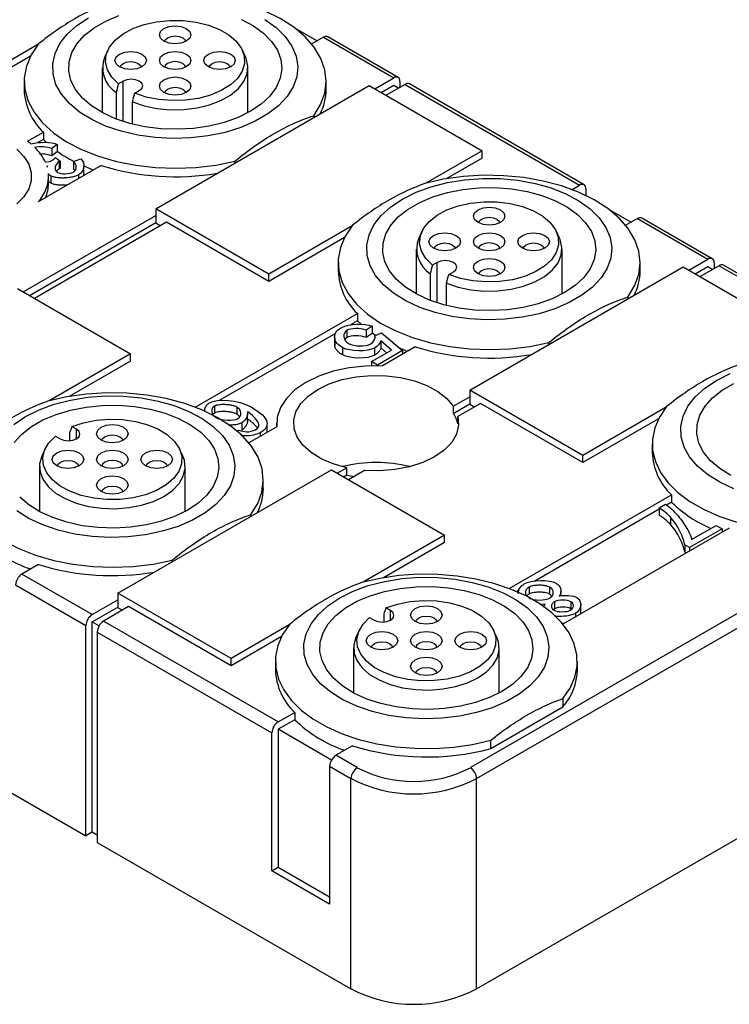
# Model space of a CAD drawing. Header units: millimetres. Extents: x 13 to 547, y 13 to 419.
# Tile 7 of 10: x 486 to 526, y 291 to 347. Entities that reach past the tile are written whole.
import ezdxf

# ---------------------------------------------------------------- set-up
doc = ezdxf.new("R2010")
doc.units = ezdxf.units.MM
doc.header["$LTSCALE"] = 2

msp = doc.modelspace()

# ---------------------------------------------------------------- linework, layer by layer
for p, q in [((501.669, 346.075), (502.899, 345.365)), ((503.253, 345.569), (502.598, 345.191)), ((503.253, 345.569), (507.212, 343.283)), ((507.462, 343.308), (503.503, 345.594)), ((487.188, 345.153), (482.499, 342.446)), ((491.123, 344.845), (490.947, 344.464)), ((498.871, 344.464), (498.695, 344.845)), ((486.761, 344.498), (482.499, 342.038)), ((490.809, 343.855), (490.809, 341.326)), ((499.009, 341.326), (499.009, 343.855)), ((486.409, 343.1), (486.409, 342.63)), ((491.974, 343.099), (491.717, 342.951)), ((491.974, 340.833), (491.974, 343.099)), ((503.409, 342.63), (503.409, 343.1)), ((506.152, 342.671), (507.212, 343.283)), ((507.566, 343.079), (507.566, 342.752)), ((491.587, 342.467), (491.587, 340.97)), ((492.636, 342.42), (492.893, 342.569)), ((493.813, 335.915), (505.833, 342.854)), ((505.833, 342.854), (512.197, 339.18)), ((506.505, 342.466), (507.212, 342.875)), ((507.849, 342.915), (506.788, 342.303)), ((507.212, 342.875), (507.495, 342.711)), ((507.849, 342.915), (517.678, 337.241)), ((517.928, 337.266), (508.099, 342.94)), ((492.506, 340.681), (492.506, 341.937)), ((502.713, 341.156), (502.713, 341.053)), ((486.604, 339.714), (487.496, 340.228)), ((487.496, 339.82), (487.181, 339.638)), ((487.496, 340.228), (487.496, 339.82)), ((487.666, 339.653), (487.496, 339.82)), ((488.272, 339.537), (487.97, 339.31)), ((487.97, 339.31), (487.97, 338.902)), ((488.272, 339.537), (488.272, 339.128)), ((512.197, 339.18), (509.03, 337.352)), ((512.197, 338.772), (512.197, 339.18)), ((488.272, 339.128), (487.97, 338.902)), ((488.177, 338.8), (488.444, 338.603)), ((488.444, 338.603), (488.444, 338.195)), ((489.184, 338.57), (489.594, 338.734)), ((498.277, 338.492), (498.277, 338.595)), ((512.197, 338.772), (510.165, 337.599)), ((490.749, 338.351), (487.207, 336.306)), ((488.384, 338.573), (488.384, 338.165)), ((489.184, 338.57), (489.184, 338.161)), ((489.772, 337.924), (489.772, 338.333)), ((487.781, 337.323), (487.781, 337.731)), ((487.914, 337.765), (487.914, 337.356)), ((489.475, 337.819), (489.475, 337.615)), ((489.77, 337.925), (489.732, 337.763)), ((517.253, 336.996), (517.678, 337.241)), ((518.031, 337.037), (518.031, 336.663)), ((517.678, 336.833), (517.669, 336.828)), ((517.678, 336.833), (517.739, 336.798)), ((493.813, 335.915), (493.813, 335.098)), ((500.177, 332.241), (493.813, 335.915)), ((519.347, 335.87), (520.577, 335.16)), ((486.353, 331.241), (493.813, 335.547)), ((520.93, 335.364), (520.276, 334.986)), ((520.93, 335.364), (524.89, 333.078)), ((525.14, 333.103), (521.18, 335.388)), ((486.706, 331.037), (493.813, 335.139)), ((494.414, 335.16), (486.989, 330.874)), ((494.06, 334.955), (493.813, 335.098)), ((500.177, 331.833), (494.414, 335.16)), ((504.866, 334.948), (500.177, 332.241)), ((504.439, 334.293), (500.177, 331.833)), ((508.8, 334.64), (508.624, 334.259)), ((516.548, 334.259), (516.372, 334.64)), ((508.486, 333.649), (508.486, 331.121)), ((516.686, 331.121), (516.686, 333.649)), ((523.829, 332.465), (524.89, 333.078)), ((504.086, 332.895), (504.086, 332.425)), ((509.652, 332.894), (509.395, 332.746)), ((509.652, 330.628), (509.652, 332.894)), ((511.49, 325.71), (523.511, 332.649)), ((521.086, 332.425), (521.086, 332.895)), ((523.511, 332.649), (529.875, 328.975)), ((524.183, 332.261), (524.89, 332.67)), ((525.526, 332.71), (524.466, 332.098)), ((524.89, 332.67), (525.173, 332.506)), ((525.244, 332.874), (525.244, 332.547)), ((525.526, 332.71), (535.355, 327.036)), ((535.605, 327.061), (525.776, 332.735)), ((500.177, 331.833), (500.177, 332.241)), ((509.264, 332.262), (509.264, 330.765)), ((510.314, 332.215), (510.571, 332.364)), ((486.035, 331.425), (492.398, 327.751)), ((510.184, 330.476), (510.184, 331.732)), ((520.391, 330.951), (520.391, 330.848)), ((496.04, 324.75), (505.174, 330.023)), ((505.174, 330.023), (505.174, 329.615)), ((505.174, 329.615), (504.781, 329.388)), ((505.377, 329.417), (505.174, 329.615)), ((505.991, 329.31), (505.656, 329.083)), ((505.991, 329.31), (505.991, 328.902)), ((503.943, 328.905), (497.392, 325.122)), ((503.885, 328.741), (503.885, 328.333)), ((503.893, 328.615), (503.893, 328.207)), ((504.579, 329.078), (504.579, 328.669)), ((505.656, 329.083), (505.656, 328.674)), ((505.991, 328.902), (505.656, 328.674)), ((506.157, 328.767), (506.525, 328.93)), ((506.157, 328.767), (506.157, 328.679)), ((506.525, 328.93), (507.705, 327.933)), ((503.893, 328.207), (503.892, 328.333)), ((504.335, 328.101), (504.335, 327.693)), ((506.131, 328.08), (506.131, 327.671)), ((507.094, 327.964), (506.489, 328.49)), ((506.489, 328.49), (506.489, 328.082)), ((506.812, 327.801), (506.489, 328.082)), ((508.427, 328.145), (506.578, 327.079)), ((515.954, 328.287), (515.954, 328.39)), ((492.398, 327.751), (487.817, 325.106)), ((492.398, 327.343), (492.398, 327.751)), ((505.967, 327.313), (507.094, 327.964)), ((507.705, 327.933), (506.299, 327.121)), ((507.705, 327.933), (507.705, 327.729)), ((492.398, 327.343), (488.952, 325.353)), ((506.299, 327.121), (505.967, 327.313)), ((505.967, 327.313), (505.967, 327.082)), ((506.299, 327.121), (506.299, 327.085)), ((510.567, 324.809), (511.49, 325.342)), ((511.49, 325.71), (511.49, 324.893)), ((517.854, 322.036), (511.49, 325.71)), ((497.126, 324.83), (497.126, 324.422)), ((498.38, 324.77), (498.38, 324.362)), ((510.567, 324.401), (511.49, 324.934)), ((510.567, 324.809), (510.567, 324.401)), ((512.091, 324.955), (510.827, 324.225)), ((511.738, 324.75), (511.49, 324.893)), ((517.854, 321.628), (512.091, 324.955)), ((522.544, 324.743), (517.854, 322.036)), ((497.126, 324.422), (497.047, 324.352)), ((498.988, 323.959), (498.988, 324.368)), ((510.827, 323.817), (510.827, 324.225)), ((489.358, 323.506), (489.101, 323.654)), ((498.665, 323.874), (498.665, 323.466)), ((500.634, 323.647), (499.063, 322.74)), ((500.08, 323.377), (500.08, 323.785)), ((500.622, 323.852), (500.622, 323.64)), ((522.116, 324.088), (517.854, 321.628)), ((488.181, 323.123), (488.439, 322.975)), ((488.97, 323.321), (488.97, 322.867)), ((489.358, 322.975), (489.358, 323.506)), ((498.408, 323.403), (498.494, 323.462)), ((499.687, 323.304), (499.687, 323.1)), ((521.764, 322.69), (521.764, 322.22)), ((487.587, 322.394), (487.411, 322.012)), ((495.335, 322.012), (495.159, 322.394)), ((517.854, 321.628), (517.854, 322.036)), ((487.273, 321.403), (487.273, 318.874)), ((495.473, 318.874), (495.473, 321.403)), ((491.691, 314.28), (503.712, 321.22)), ((503.712, 321.22), (510.076, 317.546)), ((504.03, 321.036), (504.565, 321.344)), ((504.384, 320.832), (504.565, 320.936)), ((504.565, 320.936), (504.565, 321.344)), ((505.577, 321.194), (504.667, 320.668)), ((499.873, 320.179), (499.873, 320.649)), ((539.81, 320.791), (511.526, 304.463)), ((511.879, 303.85), (540.164, 320.178)), ((513.718, 314.545), (522.851, 319.818)), ((522.851, 319.818), (522.851, 319.41)), ((522.151, 319.085), (522.508, 319.292)), ((522.851, 319.41), (522.565, 319.244)), ((499.177, 318.705), (499.177, 318.602)), ((522.151, 319.005), (515.154, 314.966)), ((522.151, 319.085), (522.151, 318.677)), ((522.795, 318.559), (522.795, 318.151)), ((523.977, 317.302), (525.361, 318.101)), ((525.361, 318.101), (525.695, 317.908)), ((510.076, 317.546), (505.495, 314.901)), ((510.076, 317.137), (510.076, 317.546)), ((526.104, 317.94), (516.741, 312.535)), ((525.695, 317.908), (523.864, 316.852)), ((525.695, 317.908), (525.695, 317.704)), ((510.076, 317.137), (506.629, 315.148)), ((523.595, 317.007), (523.595, 316.599)), ((523.864, 316.852), (523.595, 317.007)), ((523.688, 316.545), (523.595, 316.599)), ((523.864, 316.852), (523.864, 316.647)), ((487.213, 315.899), (486.282, 315.362)), ((494.741, 316.041), (494.741, 316.144)), ((490.242, 313.076), (486.282, 315.362)), ((485.928, 314.749), (489.888, 312.463)), ((498.055, 310.606), (491.691, 314.28)), ((491.691, 314.28), (491.691, 313.464)), ((514.272, 314.457), (514.133, 314.377)), ((514.833, 314.642), (514.833, 314.234)), ((515.989, 314.64), (515.989, 314.231)), ((516.626, 314.133), (516.626, 314.371)), ((490.242, 313.076), (491.691, 313.913)), ((515.737, 313.665), (515.434, 313.622)), ((516.265, 313.816), (516.265, 313.408)), ((517.181, 313.82), (517.181, 313.411)), ((490.242, 312.668), (491.691, 313.504)), ((492.292, 313.525), (490.878, 312.708)), ((491.939, 313.321), (491.691, 313.464)), ((498.055, 310.198), (492.292, 313.525)), ((506.648, 313.116), (506.648, 312.662)), ((507.036, 313.301), (506.778, 313.449)), ((507.036, 312.77), (507.036, 313.301)), ((516.265, 313.408), (516.187, 313.343)), ((517.444, 313.145), (517.444, 312.941)), ((517.721, 313.232), (517.704, 313.091)), ((517.74, 313.231), (517.74, 313.639)), ((490.242, 300.828), (490.242, 312.668)), ((490.242, 312.668), (490.628, 312.444)), ((500.707, 307.034), (490.878, 312.708)), ((505.859, 312.918), (506.116, 312.77)), ((516.814, 312.577), (516.63, 312.574)), ((489.888, 300.624), (489.888, 312.463)), ((490.525, 312.096), (490.525, 300.256)), ((490.525, 312.096), (500.353, 306.422)), ((501.331, 312.497), (498.055, 310.606)), ((505.265, 312.189), (505.089, 311.807)), ((513.013, 311.807), (512.837, 312.189)), ((500.903, 311.842), (498.055, 310.198)), ((504.951, 311.198), (504.951, 308.669)), ((513.151, 308.669), (513.151, 311.198)), ((472.847, 310.461), (489.888, 300.624)), ((498.055, 310.198), (498.055, 310.606)), ((500.551, 310.444), (500.551, 309.973)), ((517.551, 309.973), (517.551, 310.444)), ((511.879, 292.01), (540.164, 308.339)), ((516.739, 308.351), (516.739, 307.88)), ((500.707, 307.034), (501.638, 307.572)), ((501.638, 307.572), (501.638, 307.164)), ((512.677, 305.535), (516.739, 307.88)), ((501.638, 307.164), (500.707, 306.626)), ((503.71, 304.893), (500.707, 306.626)), ((500.707, 306.626), (500.707, 298.869)), ((500.353, 298.665), (500.353, 306.422)), ((512.677, 305.535), (512.677, 306.006)), ((504.891, 305.694), (503.96, 305.157)), ((505.162, 304.463), (503.96, 305.157)), ((503.606, 304.544), (504.808, 303.85)), ((503.606, 304.544), (503.606, 296.787)), ((504.808, 292.01), (504.808, 303.85)), ((511.879, 292.01), (511.879, 303.85)), ((490.242, 300.828), (489.888, 300.624)), ((490.525, 300.664), (490.242, 300.828)), ((490.525, 300.256), (504.808, 292.01)), ((500.353, 298.665), (500.707, 298.869)), ((500.707, 298.869), (503.606, 297.195)), ((503.606, 296.787), (500.353, 298.665))]:
    msp.add_line(p, q)
at = {"flags": 128}
for points in [[(502.713, 341.156), (503.094, 341.777), (503.327, 342.422), (503.409, 343.079), (503.337, 343.737), (503.113, 344.383), (502.741, 345.006), (502.228, 345.595), (501.584, 346.138), (500.818, 346.627), (499.946, 347.053), (498.984, 347.407), (497.948, 347.683), (496.857, 347.877), (495.731, 347.984), (494.59, 348.004), (493.454, 347.935), (492.346, 347.779), (491.283, 347.538)], [(499.963, 346.566), (500.593, 346.113), (501.102, 345.611), (501.479, 345.072), (501.716, 344.506), (501.808, 343.927), (501.752, 343.347), (501.551, 342.777), (501.209, 342.23), (500.732, 341.718), (500.131, 341.251), (499.419, 340.84), (498.61, 340.493), (497.723, 340.218), (496.776, 340.02), (495.788, 339.904), (494.783, 339.872), (493.78, 339.925), (492.8, 340.062), (491.866, 340.279), (490.997, 340.573), (490.211, 340.937), (489.525, 341.363), (488.954, 341.842), (488.51, 342.364), (488.202, 342.918), (488.037, 343.491), (488.019, 344.073), (488.147, 344.649), (488.42, 345.209), (488.831, 345.74), (489.371, 346.231), (490.03, 346.671)], [(499.151, 341.405), (498.454, 341.06), (497.674, 340.78), (496.828, 340.573), (495.938, 340.442), (495.024, 340.391), (494.107, 340.422), (493.208, 340.533), (492.35, 340.722), (491.551, 340.984), (490.832, 341.313), (490.207, 341.702), (489.693, 342.142), (489.302, 342.622), (489.041, 343.13), (488.919, 343.656), (488.936, 344.186), (489.094, 344.708), (489.388, 345.211), (489.811, 345.681), (490.354, 346.109), (491.003, 346.484), (491.744, 346.797)], [(491.717, 342.951), (491.342, 343.327), (491.098, 343.736), (490.994, 344.166), (491.034, 344.599), (491.216, 345.019), (491.534, 345.412), (491.976, 345.762), (492.525, 346.058), (493.162, 346.287), (493.863, 346.443), (494.602, 346.518), (495.353, 346.51), (496.087, 346.42), (496.778, 346.25), (497.401, 346.008), (497.932, 345.702), (498.352, 345.342), (498.645, 344.943), (498.801, 344.519), (498.815, 344.086), (498.685, 343.659), (498.416, 343.254), (498.018, 342.887), (497.506, 342.57), (496.899, 342.315), (496.219, 342.131), (495.49, 342.026), (494.741, 342.003), (493.997, 342.063), (493.287, 342.204), (492.636, 342.42)], [(498.637, 346.569), (499.311, 346.208), (499.881, 345.793), (500.336, 345.332), (500.663, 344.836), (500.855, 344.318), (500.908, 343.788), (500.82, 343.26), (500.593, 342.746), (500.234, 342.258), (499.749, 341.808), (499.151, 341.405)], [(494.909, 346.219), (495.249, 346.18), (495.537, 346.069), (495.73, 345.902), (495.797, 345.706), (495.73, 345.51), (495.537, 345.343), (495.249, 345.232), (494.909, 345.193), (494.569, 345.232), (494.28, 345.343), (494.088, 345.51), (494.02, 345.706), (494.088, 345.902), (494.28, 346.069), (494.569, 346.18), (494.909, 346.219)], [(494.311, 345.327), (494.355, 345.43), (494.485, 345.543), (494.679, 345.618), (494.909, 345.644)], [(494.909, 345.644), (495.138, 345.618), (495.333, 345.543), (495.463, 345.43), (495.506, 345.327)], [(487.221, 345.193), (486.804, 344.58), (486.534, 343.94), (486.415, 343.284), (486.449, 342.626), (486.635, 341.976), (486.97, 341.346), (487.449, 340.748), (488.062, 340.192), (488.799, 339.689), (489.646, 339.247), (490.588, 338.875), (491.607, 338.579), (492.687, 338.364), (493.806, 338.235), (494.945, 338.193), (496.083, 338.24), (497.201, 338.375), (498.277, 338.595)], [(491.52, 344.263), (491.588, 344.459), (491.78, 344.626), (492.069, 344.737), (492.409, 344.776), (492.749, 344.737), (493.037, 344.626), (493.23, 344.459), (493.297, 344.263), (493.23, 344.067), (493.037, 343.9), (492.749, 343.789), (492.409, 343.75), (492.069, 343.789), (491.78, 343.9), (491.588, 344.067), (491.52, 344.263)], [(494.28, 344.626), (494.569, 344.737), (494.909, 344.776), (495.249, 344.737), (495.537, 344.626), (495.73, 344.459), (495.797, 344.263), (495.73, 344.067), (495.537, 343.9), (495.249, 343.789), (494.909, 343.75), (494.569, 343.789), (494.28, 343.9), (494.088, 344.067), (494.02, 344.263), (494.088, 344.459), (494.28, 344.626)], [(498.297, 344.263), (498.23, 344.067), (498.037, 343.9), (497.749, 343.789), (497.409, 343.75), (497.069, 343.789), (496.78, 343.9), (496.588, 344.067), (496.52, 344.263), (496.588, 344.459), (496.78, 344.626), (497.069, 344.737), (497.409, 344.776), (497.749, 344.737), (498.037, 344.626), (498.23, 344.459), (498.297, 344.263)], [(491.811, 343.883), (491.855, 343.987), (491.985, 344.099), (492.179, 344.174), (492.409, 344.201), (492.638, 344.174), (492.833, 344.099), (492.963, 343.987), (493.006, 343.883)], [(492.506, 341.937), (493.163, 341.713), (493.881, 341.563), (494.634, 341.493), (495.397, 341.505), (496.143, 341.597), (496.846, 341.769), (497.482, 342.012), (498.029, 342.319), (498.468, 342.68), (498.783, 343.081), (498.965, 343.509), (499.005, 343.949), (498.904, 344.385), (498.871, 344.464)], [(495.506, 343.883), (495.463, 343.987), (495.333, 344.099), (495.138, 344.174), (494.909, 344.201), (494.679, 344.174), (494.485, 344.099)], [(496.811, 343.883), (496.855, 343.987), (496.985, 344.099), (497.179, 344.174), (497.409, 344.201), (497.638, 344.174), (497.833, 344.099), (497.963, 343.987), (498.006, 343.883)], [(494.485, 344.099), (494.355, 343.987), (494.311, 343.883)], [(492.893, 342.569), (493.034, 342.691), (493.084, 342.834), (493.034, 342.978), (492.893, 343.099), (492.683, 343.181), (492.434, 343.209), (492.185, 343.181), (491.974, 343.099)], [(494.909, 342.307), (494.569, 342.346), (494.28, 342.457), (494.088, 342.623), (494.02, 342.82), (494.088, 343.016), (494.28, 343.182), (494.569, 343.293), (494.909, 343.333), (495.249, 343.293), (495.537, 343.182), (495.73, 343.016), (495.797, 342.82), (495.73, 342.623), (495.537, 342.457), (495.249, 342.346), (494.909, 342.307)], [(494.311, 342.44), (494.355, 342.544), (494.485, 342.656), (494.679, 342.731), (494.909, 342.758), (495.138, 342.731), (495.333, 342.656), (495.463, 342.544), (495.506, 342.44)], [(485.99, 339.271), (486.395, 338.866), (486.672, 338.426), (486.813, 337.965), (486.813, 337.497), (486.672, 337.037), (486.395, 336.597), (485.99, 336.192)], [(490.307, 338.096), (490.251, 338.117), (489.779, 338.309)], [(507.707, 336.466), (508.47, 336.846), (509.32, 337.158), (510.24, 337.395), (511.209, 337.553), (512.208, 337.627), (513.216, 337.616), (514.209, 337.521), (515.169, 337.343), (516.073, 337.087), (516.903, 336.757), (517.64, 336.361), (518.27, 335.908), (518.779, 335.406), (519.156, 334.867), (519.393, 334.301), (519.485, 333.722), (519.43, 333.142), (519.229, 332.572), (518.886, 332.025), (518.41, 331.513), (517.809, 331.046), (517.096, 330.635), (516.288, 330.288), (515.401, 330.013), (514.453, 329.815), (513.466, 329.699), (512.46, 329.667), (511.457, 329.72), (510.478, 329.857), (509.544, 330.074), (508.675, 330.368), (507.889, 330.732), (507.203, 331.158), (506.632, 331.637), (506.188, 332.159), (505.88, 332.713), (505.715, 333.286), (505.697, 333.868), (505.825, 334.444), (506.098, 335.004), (506.509, 335.535), (507.049, 336.026), (507.707, 336.466)], [(520.391, 330.951), (520.771, 331.572), (521.005, 332.217), (521.086, 332.874), (521.015, 333.532), (520.791, 334.178), (520.419, 334.801), (519.906, 335.39), (519.261, 335.933), (518.496, 336.422), (517.624, 336.847), (516.661, 337.201), (515.625, 337.478), (514.534, 337.672), (513.408, 337.779), (512.267, 337.799), (511.132, 337.73), (510.023, 337.574), (508.961, 337.333)], [(516.829, 331.2), (516.132, 330.855), (515.351, 330.575), (514.506, 330.368), (513.616, 330.237), (512.701, 330.186), (511.784, 330.217), (510.886, 330.328), (510.028, 330.517), (509.229, 330.779), (508.509, 331.108), (507.885, 331.497), (507.371, 331.937), (506.979, 332.416), (506.719, 332.925), (506.596, 333.451), (506.614, 333.981), (506.771, 334.503), (507.065, 335.006), (507.489, 335.476), (508.031, 335.904), (508.681, 336.279), (509.422, 336.592), (510.237, 336.837), (511.108, 337.006), (512.013, 337.097), (512.931, 337.107), (513.841, 337.037), (514.722, 336.886), (515.553, 336.66), (516.314, 336.363), (516.988, 336.003), (517.559, 335.588), (518.013, 335.127), (518.34, 334.631), (518.532, 334.113), (518.585, 333.583), (518.497, 333.055), (518.271, 332.541), (517.911, 332.053), (517.427, 331.603), (516.829, 331.2)], [(509.395, 332.746), (509.02, 333.121), (508.776, 333.531), (508.672, 333.961), (508.712, 334.393), (508.894, 334.814), (509.212, 335.207), (509.653, 335.557), (510.203, 335.853), (510.839, 336.082), (511.54, 336.237), (512.28, 336.313), (513.031, 336.305), (513.765, 336.215), (514.456, 336.045), (515.079, 335.803), (515.61, 335.496), (516.029, 335.137), (516.323, 334.738), (516.479, 334.314), (516.492, 333.881), (516.362, 333.454), (516.093, 333.049), (515.696, 332.682), (515.184, 332.364), (514.577, 332.109), (513.896, 331.926), (513.168, 331.821), (512.418, 331.798), (511.675, 331.858), (510.964, 331.999), (510.314, 332.215)], [(512.586, 336.014), (512.926, 335.975), (513.215, 335.864), (513.407, 335.697), (513.475, 335.501), (513.407, 335.305), (513.215, 335.138), (512.926, 335.027), (512.586, 334.988), (512.246, 335.027), (511.958, 335.138), (511.765, 335.305), (511.698, 335.501), (511.765, 335.697), (511.958, 335.864), (512.246, 335.975), (512.586, 336.014)], [(511.989, 335.121), (512.032, 335.225), (512.162, 335.338), (512.357, 335.413), (512.586, 335.439)], [(512.586, 335.439), (512.816, 335.413), (513.011, 335.338), (513.141, 335.225), (513.184, 335.121)], [(504.898, 334.988), (504.482, 334.375), (504.212, 333.735), (504.092, 333.079), (504.126, 332.421), (504.313, 331.771), (504.648, 331.141), (505.127, 330.543), (505.74, 329.987), (506.477, 329.484), (507.324, 329.042), (508.265, 328.67), (509.285, 328.373), (510.364, 328.159), (511.483, 328.03), (512.623, 327.988), (513.761, 328.035), (514.878, 328.17), (515.954, 328.39)], [(509.198, 334.058), (509.265, 334.254), (509.458, 334.42), (509.746, 334.532), (510.086, 334.571), (510.426, 334.532), (510.715, 334.42), (510.907, 334.254), (510.975, 334.058), (510.907, 333.861), (510.715, 333.695), (510.426, 333.584), (510.086, 333.545), (509.746, 333.584), (509.458, 333.695), (509.265, 333.861), (509.198, 334.058)], [(510.184, 331.732), (510.841, 331.508), (511.559, 331.358), (512.312, 331.288), (513.075, 331.299), (513.821, 331.392), (514.524, 331.564), (515.16, 331.807), (515.707, 332.114), (516.146, 332.475), (516.461, 332.876), (516.642, 333.304), (516.683, 333.744), (516.582, 334.18), (516.548, 334.259)], [(511.958, 334.42), (512.246, 334.532), (512.586, 334.571), (512.926, 334.532), (513.215, 334.42), (513.407, 334.254), (513.475, 334.058), (513.407, 333.861), (513.215, 333.695), (512.926, 333.584), (512.586, 333.545), (512.246, 333.584), (511.958, 333.695), (511.765, 333.861), (511.698, 334.058), (511.765, 334.254), (511.958, 334.42)], [(515.975, 334.058), (515.907, 333.861), (515.715, 333.695), (515.426, 333.584), (515.086, 333.545), (514.746, 333.584), (514.458, 333.695), (514.265, 333.861), (514.198, 334.058), (514.265, 334.254), (514.458, 334.42), (514.746, 334.532), (515.086, 334.571), (515.426, 334.532), (515.715, 334.42), (515.907, 334.254), (515.975, 334.058)], [(509.489, 333.678), (509.532, 333.782), (509.662, 333.894), (509.857, 333.969), (510.086, 333.996), (510.316, 333.969), (510.511, 333.894), (510.641, 333.782), (510.684, 333.678)], [(512.162, 333.894), (512.032, 333.782), (511.989, 333.678)], [(513.184, 333.678), (513.141, 333.782), (513.011, 333.894), (512.816, 333.969), (512.586, 333.996), (512.357, 333.969), (512.162, 333.894)], [(514.489, 333.678), (514.532, 333.782), (514.662, 333.894), (514.857, 333.969), (515.086, 333.996), (515.316, 333.969), (515.511, 333.894), (515.641, 333.782), (515.684, 333.678)], [(512.586, 332.102), (512.246, 332.141), (511.958, 332.252), (511.765, 332.418), (511.698, 332.615), (511.765, 332.811), (511.958, 332.977), (512.246, 333.088), (512.586, 333.127), (512.926, 333.088), (513.215, 332.977), (513.407, 332.811), (513.475, 332.615), (513.407, 332.418), (513.215, 332.252), (512.926, 332.141), (512.586, 332.102)], [(510.571, 332.364), (510.712, 332.485), (510.761, 332.629), (510.712, 332.773), (510.571, 332.894), (510.36, 332.976), (510.111, 333.004), (509.863, 332.976), (509.652, 332.894)], [(511.989, 332.235), (512.032, 332.339), (512.162, 332.451), (512.357, 332.526), (512.586, 332.553), (512.816, 332.526), (513.011, 332.451), (513.141, 332.339), (513.184, 332.235)], [(506.193, 328.783), (506.179, 328.792), (505.991, 328.921)], [(507.985, 327.891), (507.929, 327.912), (507.55, 328.064)], [(506.578, 327.079), (505.629, 327.067), (504.696, 326.963), (503.808, 326.769), (502.989, 326.492), (502.263, 326.138), (501.65, 325.719), (501.17, 325.246), (500.834, 324.733), (500.654, 324.195), (500.634, 323.647)], [(504.565, 321.344), (503.81, 321.558), (503.133, 321.846), (502.558, 322.2), (502.102, 322.608), (501.781, 323.057), (501.606, 323.531), (501.581, 324.016), (501.708, 324.496), (501.983, 324.955), (502.396, 325.378), (502.934, 325.751), (503.58, 326.061), (504.312, 326.3), (505.107, 326.458), (505.938, 326.532), (506.779, 326.517), (507.601, 326.416), (508.378, 326.231), (509.085, 325.968), (509.698, 325.636), (510.197, 325.245), (510.567, 324.809)], [(525.385, 326.261), (526.147, 326.641)], [(526.352, 320.163), (525.566, 320.527), (524.881, 320.953), (524.31, 321.432), (523.865, 321.954), (523.558, 322.507), (523.393, 323.081), (523.374, 323.663), (523.503, 324.239), (523.775, 324.799), (524.186, 325.33), (524.727, 325.821), (525.385, 326.261)], [(526.187, 320.903), (525.563, 321.292), (525.049, 321.732), (524.657, 322.211), (524.397, 322.72), (524.274, 323.245), (524.292, 323.776), (524.449, 324.298), (524.743, 324.8), (525.166, 325.271), (525.709, 325.699), (526.359, 326.074)], [(486.494, 324.22), (487.257, 324.6), (488.107, 324.912), (489.026, 325.149), (489.996, 325.306), (490.995, 325.381), (492.002, 325.37), (492.996, 325.275), (493.955, 325.097), (494.859, 324.841), (495.689, 324.511), (496.427, 324.115), (497.057, 323.661), (497.566, 323.16), (497.943, 322.62), (498.18, 322.055), (498.272, 321.476), (498.217, 320.895), (498.016, 320.326), (497.673, 319.779), (497.196, 319.267), (496.595, 318.8), (495.883, 318.389), (495.075, 318.042), (494.187, 317.766), (493.24, 317.569), (492.253, 317.453), (491.247, 317.421), (490.244, 317.474), (489.265, 317.611), (488.331, 317.828), (487.461, 318.122), (486.676, 318.486), (485.99, 318.912)], [(499.177, 318.705), (499.558, 319.326), (499.792, 319.971), (499.873, 320.628), (499.801, 321.286), (499.578, 321.932), (499.206, 322.555), (498.693, 323.144), (498.048, 323.687), (497.283, 324.176), (496.411, 324.601), (495.448, 324.955), (494.412, 325.232), (493.321, 325.425), (492.195, 325.533), (491.054, 325.553), (489.919, 325.484), (488.81, 325.328), (487.747, 325.087)], [(485.852, 322.759), (486.275, 323.23), (486.818, 323.658), (487.468, 324.033), (488.209, 324.346), (489.024, 324.591), (489.894, 324.76), (490.799, 324.851), (491.718, 324.861), (492.628, 324.79), (493.509, 324.64), (494.34, 324.414), (495.101, 324.117), (495.775, 323.757), (496.346, 323.341), (496.8, 322.881), (497.127, 322.385), (497.319, 321.866), (497.372, 321.337), (497.284, 320.809), (497.058, 320.295), (496.698, 319.807), (496.214, 319.357), (495.616, 318.954)], [(522.576, 324.783), (522.173, 324.195), (521.905, 323.581), (521.776, 322.953), (521.788, 322.32), (521.941, 321.693), (522.233, 321.083), (522.658, 320.5), (523.21, 319.953), (523.879, 319.451), (524.654, 319.004), (525.522, 318.618), (526.47, 318.299), (527.48, 318.054), (528.537, 317.885), (529.622, 317.797), (530.719, 317.79), (531.807, 317.865), (532.87, 318.019), (533.89, 318.252)], [(485.836, 323.78), (486.494, 324.22)], [(510.827, 324.225), (510.868, 323.73), (510.749, 323.239), (510.477, 322.769), (510.059, 322.336), (509.51, 321.954), (508.85, 321.638), (508.1, 321.396), (507.285, 321.239), (506.435, 321.171), (505.577, 321.194)], [(489.101, 323.654), (489.751, 323.871), (490.461, 324.011), (491.205, 324.071), (491.955, 324.048), (492.683, 323.943), (493.363, 323.76), (493.971, 323.505), (494.483, 323.188), (494.88, 322.82), (495.149, 322.415), (495.279, 321.988), (495.266, 321.555), (495.11, 321.131), (494.816, 320.732), (494.396, 320.373), (493.865, 320.066), (493.243, 319.824), (492.552, 319.655), (491.817, 319.564), (491.067, 319.557), (490.327, 319.632), (489.626, 319.787), (488.989, 320.017), (488.44, 320.312), (487.998, 320.663), (487.681, 321.055), (487.499, 321.476), (487.459, 321.909), (487.563, 322.338), (487.807, 322.748), (488.181, 323.123)], [(491.373, 323.768), (491.713, 323.729), (492.001, 323.618), (492.194, 323.451), (492.262, 323.255), (492.194, 323.059), (492.001, 322.892), (491.713, 322.781), (491.373, 322.742), (491.033, 322.781), (490.745, 322.892), (490.552, 323.059), (490.485, 323.255), (490.552, 323.451), (490.745, 323.618), (491.033, 323.729), (491.373, 323.768)], [(488.439, 322.975), (488.65, 322.894), (488.898, 322.865), (489.147, 322.894), (489.358, 322.975), (489.499, 323.097), (489.548, 323.24), (489.499, 323.384), (489.358, 323.506)], [(490.775, 322.875), (490.819, 322.979), (490.949, 323.091), (491.144, 323.166), (491.373, 323.193)], [(491.373, 323.193), (491.603, 323.166), (491.797, 323.091), (491.927, 322.979), (491.971, 322.875)], [(483.685, 322.742), (483.269, 322.129), (482.998, 321.489), (482.879, 320.833), (482.913, 320.175), (483.099, 319.525), (483.435, 318.895), (483.914, 318.297), (484.527, 317.741), (485.264, 317.238), (486.11, 316.796), (487.052, 316.423), (488.072, 316.127), (489.151, 315.913), (490.27, 315.784), (491.409, 315.742), (492.548, 315.789), (493.665, 315.924), (494.741, 316.144)], [(487.411, 322.012), (487.404, 321.997), (487.282, 321.562), (487.302, 321.121), (487.463, 320.691), (487.76, 320.285), (488.182, 319.918), (488.714, 319.602), (489.338, 319.349), (490.033, 319.166), (490.774, 319.062), (491.536, 319.038), (492.293, 319.097), (493.017, 319.235), (493.685, 319.449), (494.272, 319.73), (494.759, 320.069), (495.129, 320.454), (495.369, 320.872), (495.47, 321.309), (495.429, 321.749), (495.335, 322.012)], [(487.985, 321.812), (488.052, 322.008), (488.245, 322.174), (488.533, 322.285), (488.873, 322.325), (489.213, 322.285), (489.501, 322.174), (489.694, 322.008), (489.762, 321.812), (489.694, 321.615), (489.501, 321.449), (489.213, 321.338), (488.873, 321.299), (488.533, 321.338), (488.245, 321.449), (488.052, 321.615), (487.985, 321.812)], [(490.745, 322.174), (491.033, 322.285), (491.373, 322.325), (491.713, 322.285), (492.001, 322.174), (492.194, 322.008), (492.262, 321.812), (492.194, 321.615), (492.001, 321.449), (491.713, 321.338), (491.373, 321.299), (491.033, 321.338), (490.745, 321.449), (490.552, 321.615), (490.485, 321.812), (490.552, 322.008), (490.745, 322.174)], [(494.762, 321.812), (494.694, 321.615), (494.501, 321.449), (494.213, 321.338), (493.873, 321.299), (493.533, 321.338), (493.245, 321.449), (493.052, 321.615), (492.985, 321.812), (493.052, 322.008), (493.245, 322.174), (493.533, 322.285), (493.873, 322.325), (494.213, 322.285), (494.501, 322.174), (494.694, 322.008), (494.762, 321.812)], [(488.275, 321.432), (488.319, 321.536), (488.449, 321.648), (488.644, 321.723), (488.873, 321.75), (489.103, 321.723), (489.297, 321.648), (489.427, 321.536), (489.471, 321.432)], [(490.949, 321.648), (490.819, 321.536), (490.775, 321.432)], [(491.971, 321.432), (491.927, 321.536), (491.797, 321.648), (491.603, 321.723), (491.373, 321.75), (491.144, 321.723), (490.949, 321.648)], [(493.275, 321.432), (493.319, 321.536), (493.449, 321.648), (493.644, 321.723), (493.873, 321.75), (494.103, 321.723), (494.297, 321.648), (494.427, 321.536), (494.471, 321.432)], [(491.373, 319.855), (491.033, 319.895), (490.745, 320.006), (490.552, 320.172), (490.485, 320.368), (490.552, 320.565), (490.745, 320.731), (491.033, 320.842), (491.373, 320.881), (491.713, 320.842), (492.001, 320.731), (492.194, 320.565), (492.262, 320.368), (492.194, 320.172), (492.001, 320.006), (491.713, 319.895), (491.373, 319.855)], [(490.775, 319.989), (490.819, 320.093), (490.949, 320.205), (491.144, 320.28), (491.373, 320.306), (491.603, 320.28), (491.797, 320.205), (491.927, 320.093), (491.971, 319.989)], [(495.616, 318.954), (494.918, 318.609), (494.138, 318.329), (493.293, 318.122), (492.402, 317.991), (491.488, 317.94), (490.571, 317.971), (489.673, 318.082), (488.814, 318.27), (488.016, 318.533), (487.296, 318.862), (486.672, 319.251), (486.158, 319.691)], [(516.739, 308.351), (517.141, 308.939), (517.41, 309.553), (517.539, 310.182), (517.527, 310.814), (517.374, 311.441), (517.082, 312.051), (516.657, 312.634), (516.105, 313.181), (515.436, 313.683), (514.661, 314.13), (513.793, 314.516), (512.845, 314.835), (511.835, 315.08), (510.778, 315.249), (509.692, 315.337), (508.596, 315.344), (507.508, 315.269), (506.445, 315.115), (505.425, 314.882)], [(504.172, 314.015), (504.934, 314.395), (505.784, 314.707), (506.704, 314.944), (507.674, 315.101), (508.673, 315.176), (509.68, 315.165), (510.674, 315.07), (511.633, 314.892), (512.537, 314.636), (513.367, 314.306), (514.105, 313.91), (514.735, 313.456), (515.244, 312.955), (515.621, 312.415), (515.858, 311.85), (515.95, 311.271), (515.895, 310.69), (515.693, 310.121), (515.351, 309.574), (514.874, 309.061), (514.273, 308.595), (513.561, 308.184), (512.752, 307.837), (511.865, 307.561), (510.918, 307.364), (509.931, 307.247), (508.925, 307.216), (507.922, 307.269), (506.943, 307.405), (506.008, 307.623), (505.139, 307.917), (504.353, 308.281), (503.667, 308.707), (503.096, 309.186), (502.652, 309.708), (502.344, 310.261), (502.18, 310.835), (502.161, 311.416), (502.29, 311.993), (502.562, 312.553), (502.973, 313.084), (503.513, 313.575), (504.172, 314.015)], [(513.293, 308.749), (512.596, 308.404), (511.816, 308.124), (510.97, 307.917), (510.08, 307.786), (509.166, 307.735), (508.249, 307.766), (507.35, 307.877), (506.492, 308.065), (505.694, 308.327), (504.974, 308.657), (504.35, 309.046), (503.836, 309.486), (503.444, 309.965), (503.184, 310.474), (503.061, 310.999), (503.078, 311.529), (503.236, 312.052), (503.53, 312.554), (503.953, 313.025), (504.496, 313.453), (505.145, 313.828), (505.886, 314.141), (506.702, 314.385), (507.572, 314.555), (508.477, 314.646), (509.395, 314.656), (510.306, 314.585), (511.187, 314.435), (512.018, 314.209), (512.779, 313.912), (513.453, 313.552), (514.024, 313.136), (514.478, 312.675), (514.805, 312.18), (514.997, 311.661), (515.05, 311.132), (514.962, 310.604), (514.735, 310.09), (514.376, 309.602), (513.891, 309.152), (513.293, 308.749)], [(506.778, 313.449), (507.429, 313.665), (508.139, 313.806), (508.883, 313.866), (509.632, 313.843), (510.361, 313.738), (511.041, 313.555), (511.648, 313.3), (512.16, 312.983), (512.558, 312.615), (512.827, 312.21), (512.957, 311.783), (512.944, 311.35), (512.787, 310.926), (512.494, 310.527), (512.074, 310.168), (511.543, 309.861), (510.921, 309.619), (510.23, 309.449), (509.495, 309.359), (508.744, 309.352), (508.005, 309.427), (507.304, 309.582), (506.667, 309.812), (506.118, 310.107), (505.676, 310.458), (505.358, 310.85), (505.176, 311.271), (505.136, 311.704), (505.24, 312.133), (505.484, 312.543), (505.859, 312.918)], [(506.116, 312.77), (506.327, 312.689), (506.576, 312.66), (506.825, 312.689), (507.036, 312.77), (507.176, 312.892), (507.226, 313.035), (507.176, 313.179), (507.036, 313.301)], [(509.051, 313.563), (509.391, 313.524), (509.679, 313.412), (509.872, 313.246), (509.939, 313.05), (509.872, 312.853), (509.679, 312.687), (509.391, 312.576), (509.051, 312.537), (508.711, 312.576), (508.423, 312.687), (508.23, 312.853), (508.162, 313.05), (508.23, 313.246), (508.423, 313.412), (508.711, 313.524), (509.051, 313.563)], [(501.363, 312.537), (500.96, 311.948), (500.692, 311.335), (500.563, 310.706), (500.575, 310.074), (500.728, 309.447), (501.02, 308.837), (501.445, 308.253), (501.996, 307.707), (502.665, 307.205), (503.441, 306.758), (504.309, 306.371), (505.256, 306.053), (506.267, 305.808), (507.324, 305.639), (508.409, 305.551), (509.505, 305.544), (510.594, 305.619), (511.657, 305.773), (512.677, 306.006)], [(508.453, 312.67), (508.497, 312.774), (508.627, 312.886), (508.821, 312.961), (509.051, 312.988)], [(509.051, 312.988), (509.28, 312.961), (509.475, 312.886), (509.605, 312.774), (509.649, 312.67)], [(505.662, 311.607), (505.73, 311.803), (505.923, 311.969), (506.211, 312.08), (506.551, 312.119), (506.891, 312.08), (507.179, 311.969), (507.372, 311.803), (507.439, 311.607), (507.372, 311.41), (507.179, 311.244), (506.891, 311.133), (506.551, 311.094), (506.211, 311.133), (505.923, 311.244), (505.73, 311.41), (505.662, 311.607)], [(508.423, 311.969), (508.711, 312.08), (509.051, 312.119), (509.391, 312.08), (509.679, 311.969), (509.872, 311.803), (509.939, 311.607), (509.872, 311.41), (509.679, 311.244), (509.391, 311.133), (509.051, 311.094), (508.711, 311.133), (508.423, 311.244), (508.23, 311.41), (508.162, 311.607), (508.23, 311.803), (508.423, 311.969)], [(512.439, 311.607), (512.372, 311.41), (512.179, 311.244), (511.891, 311.133), (511.551, 311.094), (511.211, 311.133), (510.923, 311.244), (510.73, 311.41), (510.662, 311.607), (510.73, 311.803), (510.923, 311.969), (511.211, 312.08), (511.551, 312.119), (511.891, 312.08), (512.179, 311.969), (512.372, 311.803), (512.439, 311.607)], [(505.089, 311.807), (505.082, 311.792), (504.96, 311.357), (504.98, 310.916), (505.141, 310.486), (505.438, 310.08), (505.859, 309.713), (506.391, 309.397), (507.016, 309.143), (507.711, 308.961), (508.452, 308.857), (509.214, 308.833), (509.97, 308.892), (510.695, 309.03), (511.362, 309.243), (511.95, 309.525), (512.437, 309.864), (512.807, 310.249), (513.046, 310.667), (513.148, 311.104), (513.107, 311.544), (513.013, 311.807)], [(505.953, 311.227), (505.997, 311.331), (506.127, 311.443), (506.321, 311.518), (506.551, 311.545), (506.78, 311.518), (506.975, 311.443), (507.105, 311.331), (507.149, 311.227)], [(508.627, 311.443), (508.497, 311.331), (508.453, 311.227)], [(509.649, 311.227), (509.605, 311.331), (509.475, 311.443), (509.28, 311.518), (509.051, 311.545), (508.821, 311.518), (508.627, 311.443)], [(510.953, 311.227), (510.997, 311.331), (511.127, 311.443), (511.321, 311.518), (511.551, 311.545), (511.78, 311.518), (511.975, 311.443), (512.105, 311.331), (512.149, 311.227)], [(509.051, 309.65), (508.711, 309.689), (508.423, 309.801), (508.23, 309.967), (508.162, 310.163), (508.23, 310.36), (508.423, 310.526), (508.711, 310.637), (509.051, 310.676), (509.391, 310.637), (509.679, 310.526), (509.872, 310.36), (509.939, 310.163), (509.872, 309.967), (509.679, 309.801), (509.391, 309.689), (509.051, 309.65)], [(508.453, 309.784), (508.497, 309.888), (508.627, 310), (508.821, 310.075), (509.051, 310.101), (509.28, 310.075), (509.475, 310), (509.605, 309.888), (509.649, 309.784)]]:
    msp.add_lwpolyline(points, dxfattribs=at)
for centre, radius, start, end in [((503.399, 345.364), 0.251, 65.6929, 125.6176), ((492.478, 343.854), 1.648, 158.274, 237.2705), ((507.35, 343.114), 0.218, 350.786, 129.2033), ((489.863, 342.747), 3.457, 181.9483, 226.7776), ((500.391, 342.648), 3.018, 332.6086, 359.6625), ((507.995, 342.711), 0.251, 65.6929, 125.6176), ((484.142, 336.399), 4.129, 50.0897, 53.3869), ((485.11, 337.381), 2.749, 24.9352, 46.2598), ((492.72, 345.36), 7.635, 234.3616, 242.6296), ((485.751, 337.699), 2.034, 16.1568, 17.4316), ((494.924, 351.852), 14.132, 252.817, 279.6088), ((485.623, 337.766), 2.154, 317.3304, 3.6201), ((485.814, 337.333), 1.966, 336.2689, 359.7235), ((517.816, 337.072), 0.218, 350.786, 129.2033), ((521.077, 335.159), 0.251, 65.6929, 125.6176), ((510.155, 333.649), 1.648, 158.274, 237.2705), ((525.028, 332.909), 0.218, 350.786, 129.2033), ((525.673, 332.506), 0.251, 65.6929, 125.6176), ((507.541, 332.542), 3.457, 181.9483, 226.7776), ((518.069, 332.442), 3.018, 332.6086, 359.6625), ((512.601, 341.647), 14.132, 252.817, 279.6088), ((509.028, 323.365), 1.856, 14.0961, 33.9501), ((525.219, 322.337), 3.457, 181.9483, 226.7776), ((506.222, 313.882), 7.758, 75.8095, 104.1905), ((506.132, 328.063), 7.297, 257.5999, 261.0053), ((496.856, 320.196), 3.018, 332.6086, 359.6625), ((527.86, 324.503), 7.143, 225.4792, 246.9556), ((489.308, 322.934), 7.718, 226.1388, 250.8116), ((491.388, 329.401), 14.132, 252.817, 279.6088), ((486.696, 314.714), 0.768, 122.6055, 177.3945), ((490.656, 312.428), 0.768, 122.6055, 177.3945), ((491.292, 312.061), 0.768, 122.6055, 177.3945), ((504.006, 310.091), 3.457, 181.9483, 226.7776), ((514.259, 310.047), 3.293, 318.8623, 358.7255), ((501.121, 306.387), 0.768, 122.6055, 177.3945), ((506.986, 312.728), 7.718, 226.1388, 250.8116), ((509.06, 319.135), 14.072, 252.7676, 284.8934), ((504.374, 304.509), 0.768, 122.6055, 177.3945), ((505.576, 303.815), 0.768, 122.6055, 177.3945), ((508.344, 310.604), 6.917, 242.6097, 297.3903), ((511.112, 303.815), 0.768, 2.6055, 57.3945), ((508.344, 310.636), 7.652, 242.4805, 297.5195), ((508.344, 298.797), 7.652, 242.4805, 297.5195)]:
    msp.add_arc(centre, radius, start, end)
for points, knots in [([(491.283, 347.538), (490.61, 347.302), (489.935, 346.996), (488.918, 346.409), (488.578, 346.193), (487.898, 345.72), (487.558, 345.464), (487.221, 345.193)], [0, 0, 0, 0, 0.5, 0.5, 0.75, 0.75, 1, 1, 1, 1]), ([(498.277, 338.595), (499.009, 339.198), (499.746, 339.725), (500.858, 340.369), (501.231, 340.559), (501.977, 340.893), (502.346, 341.034), (502.713, 341.156)], [0, 0, 0, 0, 0.5, 0.5, 0.75, 0.75, 1, 1, 1, 1]), ([(487.97, 338.902), (487.875, 338.929), (487.681, 338.985), (487.434, 339.01), (487.303, 338.993), (487.281, 338.99)], [0, 0, 0, 0, 0.445767, 0.90225, 1, 1, 1, 1]), ([(488.384, 338.165), (488.359, 338.149), (488.322, 338.124), (488.284, 338.087), (488.254, 338.055), (488.239, 338.032), (488.23, 338.019)], [0, 0, 0, 0, 0.379371, 0.568101, 0.756797, 1, 1, 1, 1]), ([(488.444, 338.195), (488.432, 338.19), (488.412, 338.18), (488.392, 338.17), (488.384, 338.165)], [0, 0, 0, 0, 0.577885, 1, 1, 1, 1]), ([(489.276, 338.061), (489.27, 338.07), (489.259, 338.087), (489.23, 338.121), (489.203, 338.145), (489.184, 338.161)], [0, 0, 0, 0, 0.254015, 0.471484, 1, 1, 1, 1]), ([(487.914, 337.356), (487.897, 337.368), (487.862, 337.391), (487.817, 337.434), (487.794, 337.466), (487.781, 337.484)], [0, 0, 0, 0, 0.305479, 0.610204, 1, 1, 1, 1]), ([(488.852, 337.256), (488.708, 337.247), (488.471, 337.232), (488.171, 337.27), (488, 337.313), (487.931, 337.347), (487.914, 337.356)], [0, 0, 0, 0, 0.439592, 0.722393, 0.929567, 1, 1, 1, 1]), ([(508.961, 337.333), (508.288, 337.096), (507.613, 336.79), (506.596, 336.204), (506.256, 335.988), (505.575, 335.515), (505.235, 335.259), (504.898, 334.988)], [0, 0, 0, 0, 0.5, 0.5, 0.75, 0.75, 1, 1, 1, 1]), ([(515.954, 328.39), (516.687, 328.993), (517.424, 329.52), (518.536, 330.163), (518.909, 330.354), (519.654, 330.688), (520.024, 330.829), (520.391, 330.951)], [0, 0, 0, 0, 0.5, 0.5, 0.75, 0.75, 1, 1, 1, 1]), ([(504.579, 328.669), (504.537, 328.642), (504.487, 328.608), (504.472, 328.566), (504.47, 328.559)], [0, 0, 0, 0, 0.833135, 1, 1, 1, 1]), ([(504.335, 327.693), (504.304, 327.711), (504.243, 327.748), (504.162, 327.807), (504.091, 327.868), (504.03, 327.932), (503.98, 327.997), (503.94, 328.065), (503.91, 328.135), (503.899, 328.183), (503.893, 328.207)], [0, 0, 0, 0, 0.132379, 0.260901, 0.386381, 0.509694, 0.631761, 0.753533, 0.875965, 1, 1, 1, 1]), ([(506.489, 328.082), (506.481, 328.059), (506.465, 328.013), (506.43, 327.947), (506.387, 327.885), (506.336, 327.826), (506.276, 327.77), (506.208, 327.718), (506.157, 327.687), (506.131, 327.671)], [0, 0, 0, 0, 0.152006, 0.29922, 0.44262, 0.583262, 0.722265, 0.860787, 1, 1, 1, 1]), ([(526.638, 327.128), (525.965, 326.891), (525.29, 326.585), (524.273, 325.999), (523.934, 325.783), (523.253, 325.31), (522.913, 325.054), (522.576, 324.783)], [0, 0, 0, 0, 0.5, 0.5, 0.75, 0.75, 1, 1, 1, 1]), ([(487.747, 325.087), (487.075, 324.85), (486.399, 324.544), (485.382, 323.958), (485.043, 323.742), (484.362, 323.268), (484.022, 323.013), (483.685, 322.742)], [0, 0, 0, 0, 0.5, 0.5, 0.75, 0.75, 1, 1, 1, 1]), ([(496.589, 324.512), (496.584, 324.55), (496.569, 324.656), (496.641, 324.81), (496.74, 324.931), (496.816, 324.979), (496.832, 324.989)], [0, 0, 0, 0, 0.225985, 0.618485, 0.917836, 1, 1, 1, 1]), ([(498.538, 324.201), (498.529, 324.218), (498.512, 324.249), (498.474, 324.291), (498.433, 324.329), (498.398, 324.351), (498.38, 324.362)], [0, 0, 0, 0, 0.281131, 0.521273, 0.758649, 1, 1, 1, 1]), ([(498.665, 323.874), (498.598, 323.846), (498.455, 323.784), (498.186, 323.741), (497.996, 323.742), (497.901, 323.743)], [0, 0, 0, 0, 0.3030165, 0.6532356, 1, 1, 1, 1]), ([(498.987, 323.959), (498.987, 323.952), (498.985, 323.932), (498.978, 323.901), (498.966, 323.853), (498.948, 323.806), (498.926, 323.759), (498.907, 323.725), (498.88, 323.68), (498.849, 323.635), (498.813, 323.591), (498.784, 323.56), (498.75, 323.528), (498.712, 323.496), (498.681, 323.476), (498.665, 323.466)], [0, 0, 0, 0, 0.042773, 0.110064, 0.177352, 0.311992, 0.379275, 0.446557, 0.51384, 0.648474, 0.715761, 0.783054, 0.850354, 0.924822, 1, 1, 1, 1]), ([(499.534, 323.571), (499.534, 323.572), (499.524, 323.588), (499.492, 323.633), (499.446, 323.69), (499.395, 323.747), (499.341, 323.802), (499.283, 323.857), (499.221, 323.909), (499.159, 323.958), (499.083, 324.014), (499.018, 324.054), (498.988, 324.073)], [0, 0, 0, 0, 0.004915, 0.084861, 0.244814, 0.324756, 0.404697, 0.564632, 0.644574, 0.724516, 0.870999, 1, 1, 1, 1]), ([(499.687, 323.304), (499.567, 323.258), (499.315, 323.159), (498.921, 323.127), (498.687, 323.149), (498.609, 323.156)], [0, 0, 0, 0, 0.374778, 0.793967, 1, 1, 1, 1]), ([(500.074, 323.377), (500.076, 323.361), (500.079, 323.342), (500.071, 323.324), (500.07, 323.321)], [0, 0, 0, 0, 0.857834, 1, 1, 1, 1]), ([(522.508, 319.292), (522.571, 319.255), (522.725, 319.139), (523.097, 318.787), (523.583, 318.192), (523.903, 317.606), (523.97, 317.364), (523.977, 317.302)], [0, 0, 0, 0, 0.142857, 0.285714, 0.571429, 0.857143, 1, 1, 1, 1]), ([(494.741, 316.144), (495.474, 316.747), (496.21, 317.274), (497.323, 317.917), (497.696, 318.108), (498.441, 318.441), (498.811, 318.583), (499.177, 318.705)], [0, 0, 0, 0, 0.5, 0.5, 0.75, 0.75, 1, 1, 1, 1]), ([(522.795, 318.151), (522.767, 318.18), (522.709, 318.24), (522.613, 318.329), (522.509, 318.417), (522.398, 318.504), (522.278, 318.592), (522.193, 318.648), (522.151, 318.677)], [0, 0, 0, 0, 0.157832, 0.318877, 0.483388, 0.651601, 0.823736, 1, 1, 1, 1]), ([(505.425, 314.882), (504.752, 314.645), (504.077, 314.339), (503.06, 313.753), (502.72, 313.536), (502.04, 313.063), (501.7, 312.807), (501.363, 312.537)], [0, 0, 0, 0, 0.5, 0.5, 0.75, 0.75, 1, 1, 1, 1]), ([(514.23, 314.246), (514.228, 314.281), (514.222, 314.404), (514.301, 314.607), (514.47, 314.743), (514.551, 314.808)], [0, 0, 0, 0, 0.175874, 0.607688, 1, 1, 1, 1]), ([(514.708, 314.104), (514.688, 314.141), (514.643, 314.224), (514.642, 314.366), (514.681, 314.518), (514.785, 314.603), (514.833, 314.642)], [0, 0, 0, 0, 0.204292, 0.456916, 0.745498, 1, 1, 1, 1]), ([(514.833, 314.234), (514.788, 314.203), (514.73, 314.164), (514.712, 314.115), (514.708, 314.104)], [0, 0, 0, 0, 0.785611, 1, 1, 1, 1]), ([(516.112, 314.104), (516.098, 314.129), (516.071, 314.176), (516.015, 314.214), (515.989, 314.231)], [0, 0, 0, 0, 0.535887, 1, 1, 1, 1]), ([(515.68, 313.484), (515.679, 313.503), (515.675, 313.565), (515.711, 313.624), (515.737, 313.665)], [0, 0, 0, 0, 0.304225, 1, 1, 1, 1]), ([(517.444, 313.145), (517.313, 313.094), (517.039, 312.986), (516.617, 312.97), (516.357, 312.974), (516.275, 312.99), (516.273, 312.99)], [0, 0, 0, 0, 0.378068, 0.789532, 0.997077, 1, 1, 1, 1]), ([(512.677, 306.006), (513.349, 306.546), (514.025, 307.019), (515.042, 307.607), (515.381, 307.783), (516.062, 308.096), (516.402, 308.232), (516.739, 308.351)], [0, 0, 0, 0, 0.5, 0.5, 0.75, 0.75, 1, 1, 1, 1])]:
    msp.add_open_spline(points, degree=3, knots=knots)
for points in [[(491.717, 342.951), (491.674, 342.79), (491.63, 342.629), (491.587, 342.467)], [(492.506, 341.937), (492.549, 342.098), (492.593, 342.259), (492.636, 342.42)], [(486.791, 339.566), (487.232, 339.697), (487.946, 339.692), (488.272, 339.537)], [(487.97, 339.31), (487.682, 339.42), (487.267, 339.431), (487.01, 339.368)], [(487.602, 338.541), (487.751, 338.555), (487.886, 338.587), (487.972, 338.637)], [(487.972, 338.637), (488.037, 338.674), (488.105, 338.729), (488.177, 338.8)], [(488.444, 338.603), (488.417, 338.591), (488.397, 338.581), (488.384, 338.573)], [(489.594, 338.734), (489.878, 338.495), (489.811, 338.013), (489.475, 337.819)], [(487.731, 338.321), (487.718, 338.316), (487.705, 338.312), (487.691, 338.308)], [(487.704, 338.265), (487.711, 338.284), (487.72, 338.303), (487.731, 338.321)], [(488.384, 338.573), (488.162, 338.445), (488.039, 338.106), (488.278, 337.967)], [(489.184, 337.98), (489.387, 338.097), (489.402, 338.399), (489.184, 338.57)], [(487.914, 337.765), (487.859, 337.796), (487.81, 337.845), (487.773, 337.902)], [(489.475, 337.819), (489.431, 337.794), (489.314, 337.745), (489.078, 337.688), (488.809, 337.653), (488.531, 337.644), (488.272, 337.662), (488.053, 337.704), (487.951, 337.743), (487.914, 337.765)], [(488.278, 337.967), (488.47, 337.857), (488.979, 337.862), (489.184, 337.98)], [(509.395, 332.746), (509.351, 332.585), (509.308, 332.424), (509.264, 332.262)], [(510.184, 331.732), (510.227, 331.893), (510.27, 332.054), (510.314, 332.215)], [(503.893, 328.615), (503.846, 328.851), (503.979, 329.06), (504.292, 329.241)], [(504.292, 329.241), (504.678, 329.464), (505.598, 329.497), (505.991, 329.31)], [(505.656, 329.083), (505.348, 329.213), (504.788, 329.198), (504.579, 329.078)], [(504.335, 328.101), (504.078, 328.249), (503.93, 328.421), (503.893, 328.615)], [(504.579, 329.078), (504.324, 328.931), (504.359, 328.513), (504.671, 328.332)], [(505.656, 328.674), (505.348, 328.805), (504.788, 328.79), (504.579, 328.669)], [(505.917, 328.31), (506.086, 328.407), (506.202, 328.651), (506.157, 328.767)], [(506.131, 328.08), (505.76, 327.866), (504.738, 327.868), (504.335, 328.101)], [(504.671, 328.332), (504.969, 328.161), (505.646, 328.153), (505.917, 328.31)], [(506.489, 328.49), (506.437, 328.324), (506.318, 328.187), (506.131, 328.08)], [(506.131, 327.671), (505.76, 327.457), (504.738, 327.46), (504.335, 327.693)], [(496.832, 324.989), (497.268, 325.241), (498.453, 325.188), (499.186, 324.765)], [(497.248, 324.139), (496.944, 324.315), (496.903, 324.702), (497.126, 324.83)], [(497.126, 324.83), (497.154, 324.847), (497.236, 324.877), (497.411, 324.908), (497.621, 324.919), (497.846, 324.909), (498.064, 324.877), (498.253, 324.829), (498.346, 324.79), (498.38, 324.77)], [(498.38, 324.77), (498.654, 324.612), (498.665, 324.228), (498.43, 324.092)], [(499.186, 324.765), (499.733, 324.45), (500.029, 324.162), (500.075, 323.902)], [(498.38, 324.362), (498.346, 324.382), (498.253, 324.421), (498.064, 324.469), (497.846, 324.5), (497.621, 324.511), (497.411, 324.5), (497.236, 324.469), (497.154, 324.438), (497.126, 324.422)], [(498.975, 324.489), (499.042, 324.306), (498.863, 323.989), (498.665, 323.874)], [(499.622, 323.702), (499.667, 323.865), (499.396, 324.241), (498.975, 324.489)], [(489.101, 323.654), (489.057, 323.543), (489.014, 323.432), (488.97, 323.321)], [(498.43, 324.092), (498.19, 323.954), (497.542, 323.97), (497.248, 324.139)], [(499.424, 323.481), (499.534, 323.545), (499.6, 323.619), (499.622, 323.702)], [(500.075, 323.902), (500.115, 323.676), (499.986, 323.477), (499.687, 323.304)], [(498.494, 323.462), (498.663, 323.402), (498.806, 323.369), (498.926, 323.365)], [(498.926, 323.365), (499.12, 323.363), (499.286, 323.401), (499.424, 323.481)], [(522.795, 318.559), (522.628, 318.737), (522.414, 318.912), (522.151, 319.085)], [(523.595, 317.007), (523.576, 317.329), (523.153, 318.186), (522.795, 318.559)], [(523.595, 316.599), (523.576, 316.921), (523.153, 317.777), (522.795, 318.151)], [(514.551, 314.808), (514.969, 315.049), (515.978, 315.059), (516.349, 314.845)], [(516.349, 314.845), (516.625, 314.686), (516.718, 314.309), (516.524, 314.12)], [(514.833, 314.642), (514.864, 314.66), (514.947, 314.693), (515.117, 314.73), (515.315, 314.749), (515.521, 314.747), (515.716, 314.726), (515.882, 314.688), (515.961, 314.656), (515.989, 314.64)], [(515.989, 314.231), (515.961, 314.248), (515.882, 314.28), (515.716, 314.318), (515.521, 314.339), (515.315, 314.34), (515.117, 314.322), (514.947, 314.285), (514.864, 314.252), (514.833, 314.234)], [(515.989, 314.64), (516.232, 314.499), (516.237, 314.128), (515.991, 313.986)], [(516.524, 314.12), (516.821, 314.199), (517.323, 314.151), (517.526, 314.034)], [(515.991, 313.986), (515.741, 313.842), (515.081, 313.84), (514.829, 313.985)], [(516.245, 313.302), (516.062, 313.408), (516.064, 313.7), (516.265, 313.816)], [(516.265, 313.816), (516.47, 313.934), (516.981, 313.935), (517.181, 313.82)], [(517.181, 313.82), (517.358, 313.718), (517.354, 313.421), (517.153, 313.306)], [(517.526, 314.034), (517.834, 313.856), (517.811, 313.357), (517.444, 313.145)], [(506.778, 313.449), (506.735, 313.338), (506.691, 313.227), (506.648, 313.116)], [(517.153, 313.306), (516.957, 313.192), (516.435, 313.192), (516.245, 313.302)], [(517.181, 313.411), (516.981, 313.527), (516.47, 313.526), (516.265, 313.408)]]:
    msp.add_open_spline(points, degree=3)

doc.saveas('drawing.dxf')
